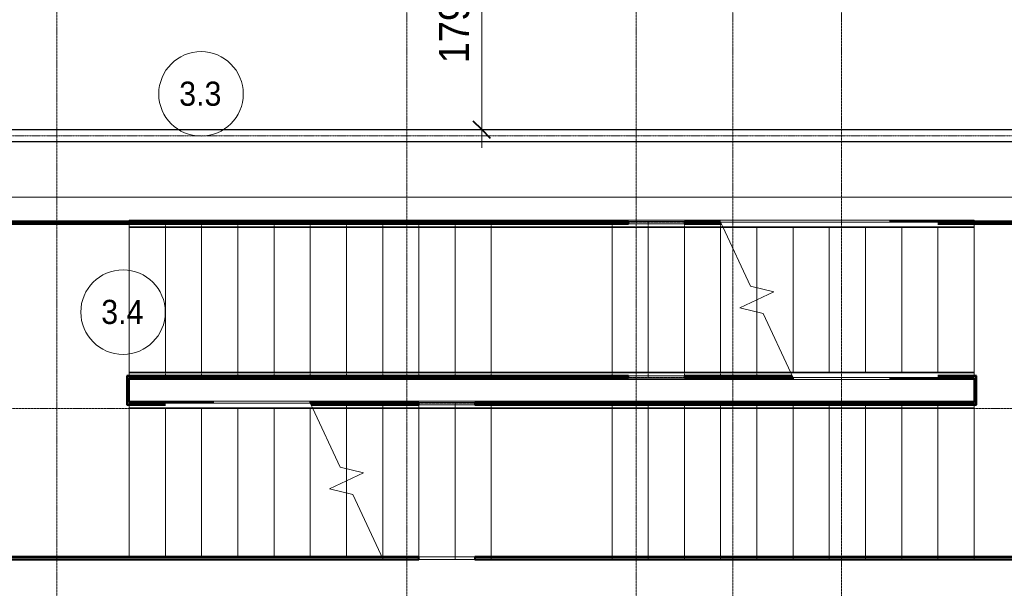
# Model space of a CAD drawing. Header units: millimetres. Extents: x 5617 to 143375, y 7718 to 186221.
# Tile 79 of 106: x 60799 to 68956, y 20710 to 25421. Entities that reach past the tile are written whole.
import ezdxf

# ---------------------------------------------------------------- set-up
doc = ezdxf.new("R2010")
doc.units = ezdxf.units.MM
for name, pattern in [('ADSK_Линия сетки', [25, 20, -2.5, 0, -2.5]), ('Линия сетки', [25, 20, -2.5, 0, -2.5]), ('Осевая', [14, 10, -2, 0, -2]), ('Сверху', [3.96875, 2.38125, -1.5875]), ('Штрих_3_1_5_', [4.5, 3, -1.5])]:
    doc.linetypes.add(name, pattern=pattern)
for name, color, linetype, lineweight in [('Кабельные лотки', 7, 'Continuous', 18), ('Лестницы', 7, 'Continuous', 18), ('Марки помещений', 7, 'Continuous', 20), ('Ограждение', 7, 'Continuous', 18), ('Осевая линия', 7, 'Осевая', 18), ('Оси', 7, 'Continuous', 9), ('Перекрытия', 7, 'Continuous', 18), ('Поручни', 7, 'Continuous', 18), ('Размеры', 7, 'Continuous', 9), ('Размеры-100', 7, 'Continuous', 9), ('Стены', 7, 'Continuous', 18), ('Стены разрез', 7, 'Continuous', 40), ('Стены штриховка', 7, 'Continuous', 40)]:
    doc.layers.add(name, color=color, linetype=linetype, lineweight=lineweight)
doc.styles.add('Arial', font='arial.ttf', dxfattribs={"width": 0.9, "height": 250})
doc.styles.add('Arial_3', font='arial.ttf', dxfattribs={"width": 0.9, "height": 200})
doc.dimstyles.new('Основной_2_5_мм', dxfattribs={"dimscale": 304.8, "dimtxt": 255.06485, "dimasz": 0.463911, "dimexe": 0.492126, "dimexo": 0.492126, "dimgap": 0.098425, "dimtad": 1, "dimdec": 0, "dimdsep": 46, "dimtxsty": 'Arial', "dimblk1": 'OBLIQUE', "dimblk2": 'OBLIQUE', "dimsah": 1, "dimcen": 0.09, "dimdle": 0.492126, "dimazin": 2, "dimtfac": 1, "dimtdec": 4, "dimtix": 1, "dimtmove": 0, "dimatfit": 3, "dimfxl": 1, "dimtvp": 1, "dimtolj": 1, "dimtzin": 0, "dimlwd": 20, "dimlwe": 20, "dimarcsym": 2})

# ---------------------------------------------------------------- blocks, each defined once
blk = doc.blocks.new('Ограждение - Ограждение-2688902-МКСС_К4_L08_28_500_')
at = {"layer": 'Поручни', "color": 253, "true_color": 0xaaaaaa}
for p, q in [((107196.5, 14211.1), (108699.6, 14211.1)), ((108699.6, 14211.1), (109399.6, 14211.1)), ((109399.6, 14211.1), (109699.6, 14211.1)), ((109699.6, 14211.1), (112699.6, 14211.1)), ((107217.7, 14156.1), (108699.6, 14156.1)), ((107220, 14151.1), (108699.6, 14151.1)), ((108699.6, 14156.1), (109399.6, 14156.1)), ((108699.6, 14151.1), (109399.6, 14151.1)), ((109399.6, 14156.1), (109699.6, 14156.1)), ((109399.6, 14151.1), (109699.6, 14151.1)), ((109699.6, 14156.1), (112699.6, 14156.1)), ((109699.6, 14151.1), (112699.6, 14151.1)), ((112699.6, 14181.5), (112699.6, 14156.1)), ((112699.6, 14156.1), (112699.6, 14151.1))]:
    blk.add_line(p, q, dxfattribs=at)
blk = doc.blocks.new('Ограждение - Ограждение-2688917-МКСС_К4_L08_28_500_')
at = {"layer": 'Поручни', "color": 253, "true_color": 0xaaaaaa}
for p, q in [((105699.6, 14447), (105699.6, 14452)), ((108699.6, 14452), (105699.6, 14452)), ((105699.6, 14421.6), (105699.6, 14447)), ((108699.6, 14447), (105699.6, 14447)), ((108999.6, 14452), (108699.6, 14452)), ((108999.6, 14447), (108699.6, 14447)), ((109699.6, 14452), (108999.6, 14452)), ((109699.6, 14447), (108999.6, 14447)), ((111179.2, 14452), (109699.6, 14452)), ((111181.5, 14447), (109699.6, 14447)), ((108699.6, 14392), (105699.6, 14392)), ((108999.6, 14392), (108699.6, 14392)), ((109699.6, 14392), (108999.6, 14392)), ((111202.7, 14392), (109699.6, 14392))]:
    blk.add_line(p, q, dxfattribs=at)
blk = doc.blocks.new('Ограждение - Ограждение-2688921-МКСС_К4_L08_28_500_')
at = {"layer": 'Поручни', "color": 253, "true_color": 0xaaaaaa}
for p, q in [((105699.6, 15701.5), (105699.6, 15711.2)), ((108699.6, 15711.2), (105699.6, 15711.2)), ((105699.6, 15656.2), (105699.6, 15681.5)), ((108999.6, 15711.2), (108699.6, 15711.2)), ((109699.6, 15711.2), (108999.6, 15711.2)), ((110596.5, 15711.2), (109699.6, 15711.2)), ((105699.6, 15651.2), (105699.6, 15656.2)), ((108699.6, 15656.2), (105699.6, 15656.2)), ((108699.6, 15651.2), (105699.6, 15651.2)), ((108999.6, 15656.2), (108699.6, 15656.2)), ((108999.6, 15651.2), (108699.6, 15651.2)), ((109699.6, 15656.2), (108999.6, 15656.2)), ((109699.6, 15651.2), (108999.6, 15651.2)), ((110617.7, 15656.2), (109699.6, 15656.2)), ((110620, 15651.2), (109699.6, 15651.2))]:
    blk.add_line(p, q, dxfattribs=at)
blk = doc.blocks.new('Ограждение - Ограждение-2688964-МКСС_К4_L08_28_500_')
at = {"layer": 'Ограждение', "color": 253, "linetype": 'Сверху', "true_color": 0xaaaaaa}
for p, q in [((107196.5, 14211.1), (108699.6, 14211.1)), ((107199, 14196.1), (108699.6, 14196.1)), ((107679.6, 14201.1), (108699.6, 14201.1)), ((108699.6, 14211.1), (109399.6, 14211.1)), ((108699.6, 14201.1), (109399.6, 14201.1)), ((108699.6, 14196.1), (109399.6, 14196.1)), ((109399.6, 14211.1), (109699.6, 14211.1)), ((109399.6, 14201.1), (109699.6, 14201.1)), ((109399.6, 14196.1), (109699.6, 14196.1)), ((109699.6, 14211.1), (112699.6, 14211.1)), ((109699.6, 14201.1), (112699.6, 14201.1)), ((109699.6, 14196.1), (112699.6, 14196.1)), ((112699.6, 14211.1), (112699.6, 14181.1)), ((112699.6, 14201.1), (112699.6, 14151.1)), ((112699.6, 14196.1), (112699.6, 14156.1)), ((107206, 14181.1), (108699.6, 14181.1)), ((107217.7, 14156.1), (108699.6, 14156.1)), ((107220, 14151.1), (108699.6, 14151.1)), ((108699.6, 14181.1), (109399.6, 14181.1)), ((108699.6, 14156.1), (109399.6, 14156.1)), ((108699.6, 14151.1), (109399.6, 14151.1)), ((109399.6, 14181.1), (109699.6, 14181.1)), ((109399.6, 14156.1), (109699.6, 14156.1)), ((109399.6, 14151.1), (109699.6, 14151.1)), ((109699.6, 14181.1), (112699.6, 14181.1)), ((109699.6, 14156.1), (112699.6, 14156.1)), ((109699.6, 14151.1), (112699.6, 14151.1))]:
    blk.add_line(p, q, dxfattribs=at)
at = {"layer": 'Поручни', "color": 253, "true_color": 0xaaaaaa}
for p, q in [((105699.6, 14211.1), (107196.5, 14211.1)), ((105999.6, 14196.1), (107199, 14196.1)), ((107196.5, 14201.5), (107196.5, 14211.1)), ((107196.5, 14201.5), (107196.5, 14211.1)), ((107199, 14196.1), (107196.5, 14201.5)), ((107199, 14196.1), (107196.5, 14201.5)), ((107217.7, 14156.1), (107199, 14196.1)), ((107217.7, 14156.1), (107199, 14196.1)), ((107217.7, 14156.1), (107199, 14196.1)), ((105699.6, 14156.1), (105699.6, 14181.5)), ((105699.6, 14151.1), (105699.6, 14156.1)), ((105699.6, 14156.1), (107217.7, 14156.1)), ((105699.6, 14151.1), (107220, 14151.1)), ((107220, 14151.1), (107217.7, 14156.1))]:
    blk.add_line(p, q, dxfattribs=at)
blk = doc.blocks.new('Ограждение - Ограждение-2688979-МКСС_К4_L08_28_500_')
at = {"layer": 'Ограждение', "color": 253, "linetype": 'Сверху', "true_color": 0xaaaaaa}
for p, q in [((105699.6, 14402), (105699.6, 14452)), ((108699.6, 14452), (105699.6, 14452)), ((105699.6, 14407), (105699.6, 14447)), ((108699.6, 14447), (105699.6, 14447)), ((108999.6, 14452), (108699.6, 14452)), ((108999.6, 14447), (108699.6, 14447)), ((109699.6, 14452), (108999.6, 14452)), ((109699.6, 14447), (108999.6, 14447)), ((111179.2, 14452), (109699.6, 14452)), ((111181.5, 14447), (109699.6, 14447)), ((105699.6, 14392), (105699.6, 14422)), ((108699.6, 14422), (105699.6, 14422)), ((108699.6, 14407), (105699.6, 14407)), ((108699.6, 14402), (105699.6, 14402)), ((108699.6, 14392), (105699.6, 14392)), ((108999.6, 14422), (108699.6, 14422)), ((108999.6, 14407), (108699.6, 14407)), ((108999.6, 14402), (108699.6, 14402)), ((108999.6, 14392), (108699.6, 14392)), ((109699.6, 14422), (108999.6, 14422)), ((109699.6, 14407), (108999.6, 14407)), ((109699.6, 14402), (108999.6, 14402)), ((109699.6, 14392), (108999.6, 14392)), ((111193.2, 14422), (109699.6, 14422)), ((111200.2, 14407), (109699.6, 14407)), ((110719.6, 14402), (109699.6, 14402)), ((111202.7, 14392), (109699.6, 14392))]:
    blk.add_line(p, q, dxfattribs=at)
at = {"layer": 'Поручни', "color": 253, "true_color": 0xaaaaaa}
for p, q in [((111179.2, 14452), (111181.5, 14447)), ((112699.6, 14452), (111179.2, 14452)), ((111181.5, 14447), (111200.2, 14407)), ((111181.5, 14447), (111200.2, 14407)), ((111181.5, 14447), (111200.2, 14407)), ((112699.6, 14447), (111181.5, 14447)), ((112699.6, 14452), (112699.6, 14447)), ((112699.6, 14447), (112699.6, 14421.6)), ((111200.2, 14407), (111202.7, 14401.6)), ((111200.2, 14407), (111202.7, 14401.6)), ((112399.6, 14407), (111200.2, 14407)), ((111202.7, 14401.6), (111202.7, 14392)), ((111202.7, 14401.6), (111202.7, 14392)), ((112699.6, 14392), (111202.7, 14392))]:
    blk.add_line(p, q, dxfattribs=at)
blk = doc.blocks.new('Ограждение - Ограждение-2688983-МКСС_К4_L08_28_500_')
at = {"layer": 'Ограждение', "color": 253, "linetype": 'Сверху', "true_color": 0xaaaaaa}
for p, q in [((105699.6, 15681.2), (105699.6, 15711.2)), ((108699.6, 15711.2), (105699.6, 15711.2)), ((105699.6, 15651.2), (105699.6, 15701.2)), ((108699.6, 15701.2), (105699.6, 15701.2)), ((105699.6, 15656.2), (105699.6, 15696.2)), ((108699.6, 15696.2), (105699.6, 15696.2)), ((108699.6, 15681.2), (105699.6, 15681.2)), ((108999.6, 15711.2), (108699.6, 15711.2)), ((108999.6, 15701.2), (108699.6, 15701.2)), ((108999.6, 15696.2), (108699.6, 15696.2)), ((108999.6, 15681.2), (108699.6, 15681.2)), ((109699.6, 15711.2), (108999.6, 15711.2)), ((109699.6, 15701.2), (108999.6, 15701.2)), ((109699.6, 15696.2), (108999.6, 15696.2)), ((109699.6, 15681.2), (108999.6, 15681.2)), ((110596.5, 15711.2), (109699.6, 15711.2)), ((110596.7, 15701.2), (109699.6, 15701.2)), ((110599, 15696.2), (109699.6, 15696.2)), ((110606, 15681.2), (109699.6, 15681.2)), ((108699.6, 15656.2), (105699.6, 15656.2)), ((108699.6, 15651.2), (105699.6, 15651.2)), ((108999.6, 15656.2), (108699.6, 15656.2)), ((108999.6, 15651.2), (108699.6, 15651.2)), ((109699.6, 15656.2), (108999.6, 15656.2)), ((109699.6, 15651.2), (108999.6, 15651.2)), ((110617.7, 15656.2), (109699.6, 15656.2)), ((110620, 15651.2), (109699.6, 15651.2))]:
    blk.add_line(p, q, dxfattribs=at)
at = {"layer": 'Поручни', "color": 253, "true_color": 0xaaaaaa}
for p, q in [((110596.5, 15711.2), (110596.5, 15701.6)), ((110596.5, 15711.2), (110596.5, 15701.6)), ((112699.6, 15711.2), (110596.5, 15711.2)), ((110596.5, 15701.6), (110599, 15696.2)), ((110596.5, 15701.6), (110599, 15696.2)), ((110596.7, 15701.2), (110599, 15696.2)), ((110599.7, 15701.2), (110596.7, 15701.2)), ((110599, 15696.2), (110617.7, 15656.2)), ((110599, 15696.2), (110617.7, 15656.2)), ((110599, 15696.2), (110617.7, 15656.2)), ((112399.6, 15696.2), (110599, 15696.2)), ((112699.6, 15711.2), (112699.6, 15701.5)), ((112699.6, 15681.5), (112699.6, 15656.2)), ((110617.7, 15656.2), (110620, 15651.2)), ((112699.6, 15656.2), (110617.7, 15656.2)), ((112699.6, 15651.2), (110620, 15651.2)), ((112699.6, 15656.2), (112699.6, 15651.2))]:
    blk.add_line(p, q, dxfattribs=at)
blk = doc.blocks.new('135_SLK_K4_AR_rvt-1-МКСС_К4_L08_28_500_')
at = {"layer": 'Лестницы', "color": 253, "linetype": 'Сверху', "true_color": 0xaaaaaa}
for p, q in [((120050, 22450), (120050, 23750)), ((123050, 23750), (120050, 23750)), ((120350, 22450), (120350, 23750)), ((120350, 22450), (120350, 23750)), ((120650, 22450), (120650, 23750)), ((120650, 22450), (120650, 23750)), ((120950, 22450), (120950, 23750)), ((120950, 22450), (120950, 23750)), ((121250, 22450), (121250, 23750)), ((121250, 22450), (121250, 23750)), ((121550, 22450), (121550, 23750)), ((121550, 22450), (121550, 23750)), ((121850, 22450), (121850, 23750)), ((121850, 22450), (121850, 23750)), ((122150, 22450), (122150, 23750)), ((122150, 22450), (122150, 23750)), ((122450, 22450), (122450, 23750)), ((122450, 22450), (122450, 23750)), ((122750, 22450), (122750, 23750)), ((122750, 22450), (122750, 23750)), ((124050, 23750), (123050, 23750)), ((123050, 22450), (123050, 23750)), ((123050, 22450), (123050, 23750)), ((124050, 22450), (124050, 23750)), ((124946.9, 23750), (124050, 23750)), ((124050, 22450), (124050, 23750)), ((124350, 22450), (124350, 23750)), ((124350, 22450), (124350, 23750)), ((124650, 22450), (124650, 23750)), ((124650, 22450), (124650, 23750)), ((124950, 22450), (124950, 23743.4)), ((124950, 22450), (124950, 23743.4)), ((125250, 23100), (125250, 23200.5)), ((125250, 23100), (125250, 23200.5)), ((125250, 22470), (125250, 22999.6)), ((125250, 22470), (125250, 22999.6)), ((123050, 22450), (120050, 22450)), ((123050, 22450), (124050, 22450)), ((124950, 22450), (124050, 22450)), ((121850, 22230), (121850, 21700.4)), ((121850, 22230), (121850, 21700.4)), ((122150, 22250), (123050, 22250)), ((122150, 22250), (122150, 20956.6)), ((122150, 22250), (122150, 20956.6)), ((122450, 22250), (122450, 20950)), ((122450, 22250), (122450, 20950)), ((122750, 22250), (122750, 20950)), ((122750, 22250), (122750, 20950)), ((124050, 22250), (123050, 22250)), ((123050, 22250), (123050, 20950)), ((123050, 22250), (123050, 20950)), ((124050, 22250), (124050, 20950)), ((124050, 22250), (127050, 22250)), ((124050, 22250), (124050, 20950)), ((124350, 22250), (124350, 20950)), ((124350, 22250), (124350, 20950)), ((124650, 22250), (124650, 20950)), ((124650, 22250), (124650, 20950)), ((124950, 22250), (124950, 20950)), ((124950, 22250), (124950, 20950)), ((125250, 22250), (125250, 20950)), ((125250, 22250), (125250, 20950)), ((125550, 22250), (125550, 20950)), ((125550, 22250), (125550, 20950)), ((125850, 22250), (125850, 20950)), ((125850, 22250), (125850, 20950)), ((126150, 22250), (126150, 20950)), ((126150, 22250), (126150, 20950)), ((126450, 22250), (126450, 20950)), ((126450, 22250), (126450, 20950)), ((126750, 22250), (126750, 20950)), ((126750, 22250), (126750, 20950)), ((127050, 22250), (127050, 20950)), ((121850, 21600), (121850, 21499.5)), ((121850, 21600), (121850, 21499.5)), ((122153.1, 20950), (123050, 20950)), ((123050, 20950), (124050, 20950)), ((124050, 20950), (127050, 20950))]:
    blk.add_line(p, q, dxfattribs=at)
at = {"layer": 'Лестницы', "color": 253, "true_color": 0xaaaaaa}
for p, q in [((124949.9, 23750), (124946.9, 23750)), ((124946.9, 23750), (124949.4, 23744.6)), ((120050, 22500.4), (120050, 23699.6)), ((120350, 22500.4), (120350, 23699.6)), ((120650, 22500.4), (120650, 23699.6)), ((120950, 22500.4), (120950, 23699.6)), ((121250, 22500.4), (121250, 23699.6)), ((121550, 22500.4), (121550, 23699.6)), ((121850, 22500.4), (121850, 23699.6)), ((122150, 22500.4), (122150, 23699.6)), ((122450, 22500.4), (122450, 23699.6)), ((122750, 22500.4), (122750, 23699.6)), ((123050, 22500.4), (123050, 23699.6)), ((124050, 22500.4), (124050, 23699.6)), ((124350, 22500.4), (124350, 23699.6)), ((124650, 22500.4), (124650, 23699.6)), ((124950, 22500.4), (124950, 23699.6)), ((124968.1, 23704.6), (125197.2, 23213.3)), ((125250, 23200.5), (125250, 23699.6)), ((125550, 22500.4), (125550, 23699.6)), ((125850, 22500.4), (125850, 23699.6)), ((126150, 22500.4), (126150, 23699.6)), ((126450, 22500.4), (126450, 23699.6)), ((126750, 22500.4), (126750, 23699.6)), ((127050, 22500.4), (127050, 23699.6)), ((125197.2, 23213.3), (125391.6, 23166.1)), ((125250, 23100), (125250, 23200.5)), ((125391.6, 23166.1), (125108.4, 23034)), ((125250, 22999.6), (125250, 23100)), ((125108.4, 23034), (125302.8, 22986.8)), ((125250, 22500.4), (125250, 22999.6)), ((125302.8, 22986.8), (125531.9, 22495.4)), ((125550.6, 22455.4), (125553.1, 22450)), ((120050, 22199.6), (120050, 20970)), ((120350, 22199.6), (120350, 20970)), ((120650, 22199.6), (120650, 20970)), ((120950, 22199.6), (120950, 20970)), ((121250, 22199.6), (121250, 20970)), ((121549.4, 22244.6), (121546.9, 22250)), ((121550, 22199.6), (121550, 20970)), ((121797.2, 21713.2), (121568.1, 22204.6)), ((121850, 22199.6), (121850, 21700.4)), ((122150, 22199.6), (122150, 20970)), ((122450, 22199.6), (122450, 20970)), ((122750, 22199.6), (122750, 20970)), ((123050, 22199.6), (123050, 20970)), ((124050, 22199.6), (124050, 20970)), ((124350, 22199.6), (124350, 20970)), ((124650, 22199.6), (124650, 20970)), ((124950, 22199.6), (124950, 20970)), ((125250, 22199.6), (125250, 20970)), ((125550, 22199.6), (125550, 20970)), ((125850, 22199.6), (125850, 20970)), ((126150, 22199.6), (126150, 20970)), ((126450, 22199.6), (126450, 20970)), ((126750, 22199.6), (126750, 20970)), ((127050, 22199.6), (127050, 20970)), ((121991.6, 21666), (121797.2, 21713.2)), ((121850, 21700.4), (121850, 21600)), ((121708.4, 21533.9), (121991.6, 21666)), ((121850, 21600), (121850, 21499.5)), ((121902.8, 21486.7), (121708.4, 21533.9)), ((121850, 21499.5), (121850, 20970)), ((122153.1, 20950), (121902.8, 21486.7)), ((122150, 20956.6), (122150, 20950)), ((122150, 20950), (122153.1, 20950))]:
    blk.add_line(p, q, dxfattribs=at)
at = {"layer": 'Лестницы', "color": 253, "linetype": 'Штрих_3_1_5_', "true_color": 0xaaaaaa}
for p, q in [((120350, 22500.4), (120350, 23699.6)), ((120650, 22500.4), (120650, 23699.6)), ((120950, 22500.4), (120950, 23699.6)), ((121250, 22500.4), (121250, 23699.6)), ((121550, 22500.4), (121550, 23699.6)), ((121850, 22500.4), (121850, 23699.6)), ((122150, 22500.4), (122150, 23699.6)), ((122450, 22500.4), (122450, 23699.6)), ((122750, 22500.4), (122750, 23699.6)), ((123050, 22500.4), (123050, 23699.6)), ((124050, 22500.4), (124050, 23699.6)), ((124350, 22500.4), (124350, 23699.6)), ((124650, 22500.4), (124650, 23699.6)), ((124950, 22500.4), (124950, 23699.6)), ((125250, 23200.5), (125250, 23699.6)), ((125550, 22500.4), (125550, 23699.6)), ((125850, 22500.4), (125850, 23699.6)), ((126150, 22500.4), (126150, 23699.6)), ((126450, 22500.4), (126450, 23699.6)), ((126750, 22500.4), (126750, 23699.6)), ((127050, 22500.4), (127050, 23699.6)), ((125250, 23100), (125250, 23200.5)), ((125250, 22999.6), (125250, 23100)), ((125250, 22500.4), (125250, 22999.6)), ((120050, 22199.6), (120050, 20970)), ((120350, 22199.6), (120350, 20970)), ((120650, 22199.6), (120650, 20970)), ((120950, 22199.6), (120950, 20970)), ((121250, 22199.6), (121250, 20970)), ((121550, 22199.6), (121550, 20970)), ((121850, 22199.6), (121850, 21700.4)), ((122150, 22199.6), (122150, 20970)), ((122450, 22199.6), (122450, 20970)), ((122750, 22199.6), (122750, 20970)), ((123050, 22199.6), (123050, 20970)), ((124050, 22199.6), (124050, 20970)), ((124350, 22199.6), (124350, 20970)), ((124650, 22199.6), (124650, 20970)), ((124950, 22199.6), (124950, 20970)), ((125250, 22199.6), (125250, 20970)), ((125550, 22199.6), (125550, 20970)), ((125850, 22199.6), (125850, 20970)), ((126150, 22199.6), (126150, 20970)), ((126450, 22199.6), (126450, 20970)), ((126750, 22199.6), (126750, 20970)), ((121850, 21700.4), (121850, 21600)), ((121850, 21600), (121850, 21499.5)), ((121850, 21499.5), (121850, 20970)), ((122150, 20956.6), (122150, 20950))]:
    blk.add_line(p, q, dxfattribs=at)
at = {"layer": 'Перекрытия', "color": 253, "true_color": 0xaaaaaa}
for p, q in [((118000, 23950), (128650, 23950)), ((120050, 22500.4), (120050, 23699.6)), ((127050, 22199.6), (127050, 20970))]:
    blk.add_line(p, q, dxfattribs=at)
at = {"layer": 'Стены', "color": 253, "true_color": 0xaaaaaa}
for p, q in [((124187.5, 23750), (124650, 23750)), ((124650, 23730), (124187.5, 23730)), ((124187.5, 22470), (124650, 22470)), ((124650, 22450), (124187.5, 22450)), ((122450, 22250), (122912.5, 22250)), ((122912.5, 22230), (122450, 22230)), ((122450, 20970), (122912.5, 20970)), ((122912.5, 20950), (122450, 20950))]:
    blk.add_line(p, q, dxfattribs=at)
at = {"layer": 'Стены разрез', "color": 253, "true_color": 0xaaaaaa}
for p, q in [((124187.5, 23750), (117515, 23750)), ((124187.5, 23730), (124187.5, 23750)), ((124950, 23750), (124650, 23750)), ((124650, 23750), (124650, 23730)), ((128635, 23750), (126349.4, 23750)), ((117450, 23730), (124187.5, 23730)), ((124650, 23730), (124956.2, 23730)), ((126749.4, 23730), (128635, 23730)), ((124187.5, 22470), (120030, 22470)), ((120030, 22470), (120030, 22465)), ((120030, 22465), (120030, 22450)), ((120030, 22450), (120030, 22250)), ((120050, 22450), (124187.5, 22450)), ((120050, 22250), (120050, 22450)), ((124187.5, 22450), (124187.5, 22470)), ((125543.7, 22470), (124650, 22470)), ((124650, 22470), (124650, 22450)), ((124650, 22450), (125550.1, 22450)), ((126349.4, 22450), (127050, 22450)), ((127070, 22470), (126749.4, 22470)), ((127050, 22450), (127050, 22250)), ((127070, 22465), (127070, 22470)), ((127070, 22450), (127070, 22465)), ((127070, 22250), (127070, 22450)), ((120030, 22250), (120030, 22235)), ((120030, 22235), (120030, 22230)), ((120030, 22230), (120350.6, 22230)), ((120750.6, 22250), (120050, 22250)), ((122450, 22250), (121549.9, 22250)), ((121556.3, 22230), (122450, 22230)), ((122450, 22230), (122450, 22250)), ((127050, 22250), (122912.5, 22250)), ((122912.5, 22250), (122912.5, 22230)), ((122912.5, 22230), (127070, 22230)), ((127070, 22235), (127070, 22250)), ((127070, 22230), (127070, 22235)), ((122450, 20970), (118470, 20970)), ((122450, 20950), (122450, 20970)), ((128630, 20970), (122912.5, 20970)), ((122912.5, 20970), (122912.5, 20950)), ((118470, 20950), (122450, 20950)), ((122912.5, 20950), (128650, 20950))]:
    blk.add_line(p, q, dxfattribs=at)
at = {"layer": 'Стены штриховка', "color": 253, "true_color": 0xaaaaaa}
for p, q in [((117515, 23735), (124187.5, 23735)), ((124650, 23735), (124953.9, 23735)), ((126749.4, 23735), (128635, 23735)), ((124187.5, 22465), (120035, 22465)), ((120035, 22450), (120035, 22465)), ((120035, 22450), (120035, 22250)), ((125545.3, 22465), (124650, 22465)), ((127065, 22465), (126749.4, 22465)), ((127065, 22465), (127065, 22450)), ((127065, 22250), (127065, 22450)), ((120035, 22235), (120035, 22250)), ((120035, 22235), (120350.6, 22235)), ((121554.7, 22235), (122450, 22235)), ((122912.5, 22235), (127065, 22235)), ((127065, 22250), (127065, 22235)), ((122450, 20965), (118470, 20965)), ((128635, 20965), (122912.5, 20965))]:
    blk.add_line(p, q, dxfattribs=at)
at = {"layer": 'Ограждение', "color": 253, "lineweight": 18, "true_color": 0xaaaaaa}
for name in ['Ограждение - Ограждение-2688921-МКСС_К4_L08_28_500_', 'Ограждение - Ограждение-2688983-МКСС_К4_L08_28_500_', 'Ограждение - Ограждение-2688917-МКСС_К4_L08_28_500_', 'Ограждение - Ограждение-2688979-МКСС_К4_L08_28_500_', 'Ограждение - Ограждение-2688964-МКСС_К4_L08_28_500_', 'Ограждение - Ограждение-2688902-МКСС_К4_L08_28_500_']:
    blk.add_blockref(name, (14350.4, 8048.5), dxfattribs=at)
blk = doc.blocks.new('050_Марка_Помещение - Номер-620969-МКСС_К4_L08_28_500_')
at = {"layer": 'Марки помещений'}
blk.add_circle((0, 0), 3.5, dxfattribs=at)
blk = doc.blocks.new('DIMBLOCK29-МКСС_К4_L08_28_500_')
at = {"layer": 'Размеры-100', "lineweight": 20, "transparency": 16777216}
for p, q in [((64626.8, 26450), (64626.8, 24360)), ((64626.8, 26300), (64576.8, 26300)), ((64626.8, 26300), (64776.8, 26300)), ((64626.8, 24510), (64576.8, 24510)), ((64626.8, 24510), (64776.8, 24510))]:
    blk.add_line(p, q, dxfattribs=at)
at = {"layer": 'Размеры-100', "lineweight": 40, "transparency": 16777216}
for p, q in [((64626.8, 26300), (64556.1, 26370.7)), ((64626.8, 26300), (64697.5, 26229.3)), ((64626.8, 24510), (64556.1, 24580.7)), ((64626.8, 24510), (64697.5, 24439.3))]:
    blk.add_line(p, q, dxfattribs=at)
at = {"layer": 'Размеры-100', "color": 0, "lineweight": 20, "transparency": 16777216, "insert": (64272.2, 25059.7), "char_height": 250, "width": 828.765, "attachment_point": 1, "rotation": 90, "line_spacing_factor": 0.941778, "style": 'Arial'}
blk.add_mtext('1790', dxfattribs=at)
blk = doc.blocks.new('_Oblique')
at = {"color": 0, "linetype": 'ByBlock', "lineweight": -2}
blk.add_line((-0.5, -0.5), (0.5, 0.5), dxfattribs=at)

msp = doc.modelspace()

# ---------------------------------------------------------------- linework, layer by layer
at = {"layer": 'Кабельные лотки', "color": 96, "true_color": 0x008000}
for p, q in [((57769.4, 24510), (72801.2, 24510)), ((57769.4, 24507.5), (72801.2, 24507.5)), ((57769.4, 24412.5), (72801.2, 24412.5)), ((57769.4, 24410), (72801.2, 24410))]:
    msp.add_line(p, q, dxfattribs=at)
at = {"layer": 'Осевая линия'}
msp.add_line((57769.4, 24460), (72801.2, 24460), dxfattribs=at)
at = {"layer": 'Оси', "linetype": 'Линия сетки'}
for p, q in [((61106.2, 13295.7), (61106.2, 33150)), ((64006.2, 12025.7), (64006.2, 33150)), ((65906.2, 13295.7), (65906.2, 33150)), ((66706.2, 12025.7), (66706.2, 33150)), ((67606.2, 12025.7), (67606.2, 33150))]:
    msp.add_line(p, q, dxfattribs=at)
at = {"layer": 'Оси', "linetype": 'ADSK_Линия сетки'}
msp.add_line((78406.2, 22200), (26144.7, 22200), dxfattribs=at)

# ---------------------------------------------------------------- block references
at = {"lineweight": 5}
msp.add_blockref('135_SLK_K4_AR_rvt-1-МКСС_К4_L08_28_500_', (-58343.8, 0), dxfattribs=at)
at = {"layer": 'Марки помещений', "xscale": 99.99999999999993, "yscale": 99.99999999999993, "zscale": 99.99999999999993}
for p in [(62301.3, 24806.2), (61655.3, 22998.2)]:
    msp.add_blockref('050_Марка_Помещение - Номер-620969-МКСС_К4_L08_28_500_', p, dxfattribs=at)

# ---------------------------------------------------------------- texts
at = {"layer": 'Марки помещений', "lineweight": 9, "char_height": 200, "width": 432.911, "attachment_point": 1, "style": 'Arial_3'}
for s, insert in [('3.3', (62120.6, 24907.9)), ('3.4', (61474.6, 23100))]:
    msp.add_mtext(s, dxfattribs=dict(at, insert=insert))

# ---------------------------------------------------------------- dimensions: what is measured, and where the dimension line sits
at = {"layer": 'Размеры', "lineweight": 20}
dim = msp.add_linear_dim(base=(64626.8, 24510), p1=(64726.8, 26300), p2=(64726.8, 24510), angle=90, dimstyle='Основной_2_5_мм', override={"dimpost": '<>', "dimfxl": 1790}, dxfattribs=at)
dim.commit()
dim.dimension.update_dxf_attribs({"geometry": 'DIMBLOCK29-МКСС_К4_L08_28_500_', "text_midpoint": (64469.1, 25405)})

doc.saveas('drawing.dxf')
